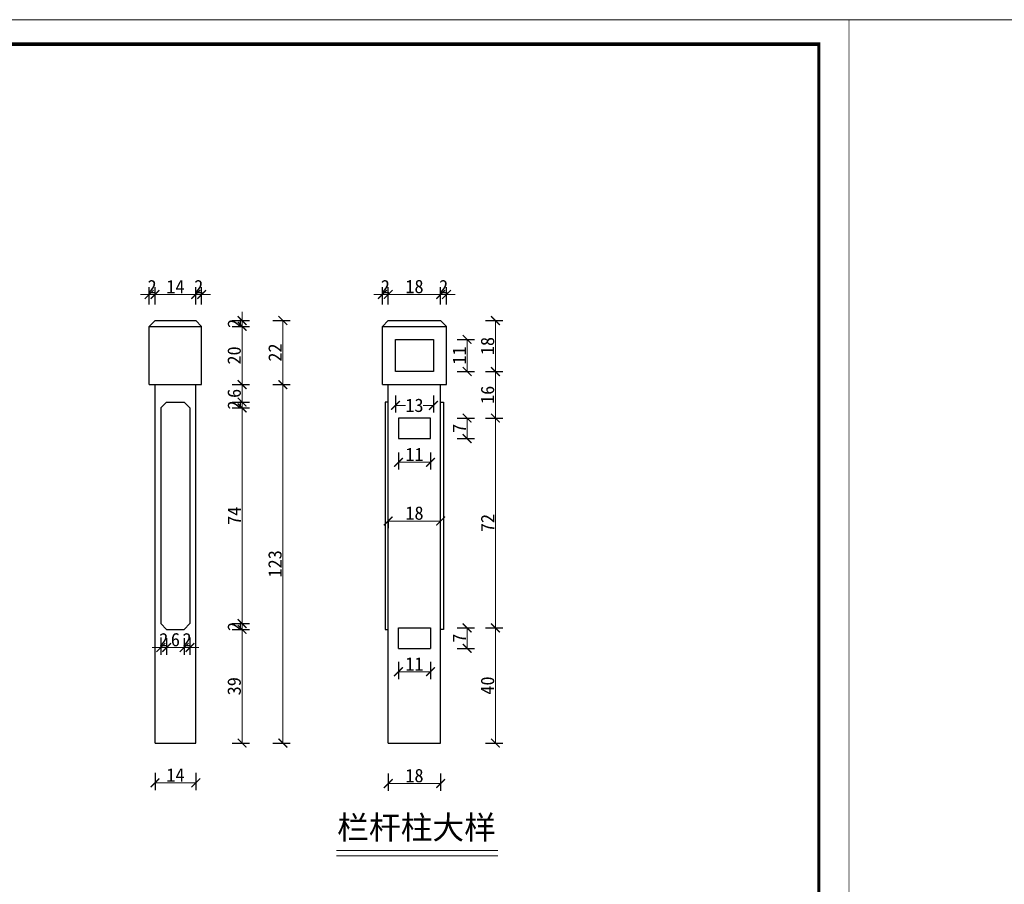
# Model space of a CAD drawing. Extents: x 36231 to 595326, y 3059 to 3871788.
# Tile 133 of 142: x 584440 to 584609, y 3870577 to 3870725. Entities that reach past the tile are written whole.
import ezdxf

# ---------------------------------------------------------------- set-up
doc = ezdxf.new("R2010")
doc.units = 0
doc.header["$PDMODE"] = 32
doc.header["$PDSIZE"] = 0.2
doc.layers.get('0').update_dxf_attribs({"linetype": 'CONTINUOUS'})
doc.layers.get('Defpoints').update_dxf_attribs({"linetype": 'CONTINUOUS'})
for name, color, linetype, lineweight in [('0.09标注线', 3, 'CONTINUOUS', 9), ('0.13文字', 3, 'CONTINUOUS', 13), ('图框１', 5, 'CONTINUOUS', 60), ('文字层', 7, 'CONTINUOUS', 15), ('标注及文字', 80, 'CONTINUOUS', 9), ('表面轮廓', 130, 'CONTINUOUS', 30)]:
    doc.layers.add(name, color=color, linetype=linetype, lineweight=lineweight)
doc.styles.add('-仿宋_GB2312', font='仿宋_GB2312_0.ttf')
doc.styles.get("Standard").update_dxf_attribs({"font": 'rs.shx', "bigfont": 'hztxt.shx'})
doc.dimstyles.new('副本 (2) STANDARD', dxfattribs={"dimscale": 0, "dimtxt": 2.3, "dimasz": 1.5, "dimexe": 1.25, "dimexo": 1.5, "dimgap": 0.2, "dimtad": 1, "dimdec": 1, "dimzin": 0, "dimdsep": 46, "dimtxsty": '-仿宋_GB2312', "dimblk": 'ARCHTICK', "dimcen": 0.09, "dimadec": 0, "dimazin": 0, "dimtfac": 1, "dimtdec": 1, "dimtix": 1, "dimtmove": 2, "dimatfit": 3, "dimfxl": 1.7, "dimfxlon": 1, "dimtolj": 1, "dimtzin": 0, "dimlwd": 9, "dimarcsym": 0})

# ---------------------------------------------------------------- blocks, each defined once
blk = doc.blocks.new('_ARCHTICK')
at = {"color": 0, "linetype": 'ByBlock', "const_width": 0.15}
blk.add_lwpolyline([(-0.5, -0.5), (0.5, 0.5)], dxfattribs=at)
blk = doc.blocks.new('*D1274')
at = {"layer": '0.09标注线', "color": 0, "lineweight": -2}
for p, q in [((584512.51, 3870676.38), (584512.51, 3870679.33)), ((584513.51, 3870676.38), (584513.51, 3870679.33))]:
    blk.add_line(p, q, dxfattribs=at)
at = {"layer": '0.09标注线', "color": 0, "lineweight": 9}
for p, q in [((584512.51, 3870678.08), (584511.01, 3870678.08)), ((584512.51, 3870678.08), (584513.51, 3870678.08)), ((584513.51, 3870678.08), (584515.01, 3870678.08))]:
    blk.add_line(p, q, dxfattribs=at)
at = {"layer": 'Defpoints', "color": 0, "lineweight": 13}
for p in [(584513.51, 3870678.08), (584512.51, 3870673.61), (584513.51, 3870673.61)]:
    blk.add_point(p, dxfattribs=at)
at = {"layer": '0.09标注线', "color": 0, "lineweight": 9, "xscale": 1.5, "yscale": 1.5, "zscale": 1.5}
blk.add_blockref('_ARCHTICK', (584512.51, 3870678.08), dxfattribs=at)
at = {"layer": '0.09标注线', "color": 0, "lineweight": 9, "xscale": 1.5, "yscale": 1.5, "zscale": 1.5, "rotation": 180}
blk.add_blockref('_ARCHTICK', (584513.51, 3870678.08), dxfattribs=at)
at = {"layer": '0.09标注线', "color": 0, "insert": (584513.01, 3870679.43), "char_height": 2.3, "attachment_point": 5, "style": '-仿宋_GB2312'}
blk.add_mtext('\\A1;2', dxfattribs=at)
blk = doc.blocks.new('*D1275')
at = {"layer": '0.09标注线', "color": 0, "lineweight": -2}
for p, q in [((584502.51, 3870676.38), (584502.51, 3870679.33)), ((584503.51, 3870676.38), (584503.51, 3870679.33))]:
    blk.add_line(p, q, dxfattribs=at)
at = {"layer": '0.09标注线', "color": 0, "lineweight": 9}
for p, q in [((584502.51, 3870678.08), (584501.01, 3870678.08)), ((584503.51, 3870678.08), (584502.51, 3870678.08)), ((584503.51, 3870678.08), (584505.01, 3870678.08))]:
    blk.add_line(p, q, dxfattribs=at)
at = {"layer": 'Defpoints', "color": 0, "lineweight": 13}
for p in [(584502.51, 3870678.08), (584502.51, 3870672.61), (584503.51, 3870673.61)]:
    blk.add_point(p, dxfattribs=at)
at = {"layer": '0.09标注线', "color": 0, "lineweight": 9, "xscale": 1.5, "yscale": 1.5, "zscale": 1.5}
blk.add_blockref('_ARCHTICK', (584502.51, 3870678.08), dxfattribs=at)
at = {"layer": '0.09标注线', "color": 0, "lineweight": 9, "xscale": 1.5, "yscale": 1.5, "zscale": 1.5, "rotation": 180}
blk.add_blockref('_ARCHTICK', (584503.51, 3870678.08), dxfattribs=at)
at = {"layer": '0.09标注线', "color": 0, "insert": (584503.01, 3870679.43), "char_height": 2.3, "attachment_point": 5, "style": '-仿宋_GB2312'}
blk.add_mtext('\\A1;2', dxfattribs=at)
blk = doc.blocks.new('*D1276')
at = {"layer": '0.09标注线', "color": 0, "lineweight": -2}
for p, q in [((584503.51, 3870676.38), (584503.51, 3870679.33)), ((584512.51, 3870676.38), (584512.51, 3870679.33))]:
    blk.add_line(p, q, dxfattribs=at)
at = {"layer": '0.09标注线', "color": 0, "lineweight": 9}
blk.add_line((584503.51, 3870678.08), (584512.51, 3870678.08), dxfattribs=at)
at = {"layer": 'Defpoints', "color": 0, "lineweight": 13}
for p in [(584512.51, 3870678.08), (584503.51, 3870673.61), (584512.51, 3870673.61)]:
    blk.add_point(p, dxfattribs=at)
at = {"layer": '0.09标注线', "color": 0, "lineweight": 9, "xscale": 1.5, "yscale": 1.5, "zscale": 1.5, "rotation": 180}
blk.add_blockref('_ARCHTICK', (584503.51, 3870678.08), dxfattribs=at)
at = {"layer": '0.09标注线', "color": 0, "lineweight": 9, "xscale": 1.5, "yscale": 1.5, "zscale": 1.5}
blk.add_blockref('_ARCHTICK', (584512.51, 3870678.08), dxfattribs=at)
at = {"layer": '0.09标注线', "color": 0, "insert": (584508.01, 3870679.43), "char_height": 2.3, "attachment_point": 5, "style": '-仿宋_GB2312'}
blk.add_mtext('\\A1;18', dxfattribs=at)
blk = doc.blocks.new('*D1277')
at = {"layer": '0.09标注线', "color": 0, "lineweight": -2}
for p, q in [((584463.47, 3870676.38), (584463.47, 3870679.33)), ((584470.47, 3870676.38), (584470.47, 3870679.33))]:
    blk.add_line(p, q, dxfattribs=at)
at = {"layer": '0.09标注线', "color": 0, "lineweight": 9}
blk.add_line((584463.47, 3870678.08), (584470.47, 3870678.08), dxfattribs=at)
at = {"layer": 'Defpoints', "color": 0, "lineweight": 13}
for p in [(584470.47, 3870678.08), (584463.47, 3870673.61), (584470.47, 3870673.61)]:
    blk.add_point(p, dxfattribs=at)
at = {"layer": '0.09标注线', "color": 0, "lineweight": 9, "xscale": 1.5, "yscale": 1.5, "zscale": 1.5, "rotation": 180}
blk.add_blockref('_ARCHTICK', (584463.47, 3870678.08), dxfattribs=at)
at = {"layer": '0.09标注线', "color": 0, "lineweight": 9, "xscale": 1.5, "yscale": 1.5, "zscale": 1.5}
blk.add_blockref('_ARCHTICK', (584470.47, 3870678.08), dxfattribs=at)
at = {"layer": '0.09标注线', "color": 0, "insert": (584466.97, 3870679.43), "char_height": 2.3, "attachment_point": 5, "style": '-仿宋_GB2312'}
blk.add_mtext('\\A1;14', dxfattribs=at)
blk = doc.blocks.new('*D1278')
at = {"layer": '0.09标注线', "color": 0, "lineweight": -2}
for p, q in [((584470.47, 3870676.38), (584470.47, 3870679.33)), ((584471.47, 3870676.38), (584471.47, 3870679.33))]:
    blk.add_line(p, q, dxfattribs=at)
at = {"layer": '0.09标注线', "color": 0, "lineweight": 9}
for p, q in [((584470.47, 3870678.08), (584468.97, 3870678.08)), ((584470.47, 3870678.08), (584471.47, 3870678.08)), ((584471.47, 3870678.08), (584472.97, 3870678.08))]:
    blk.add_line(p, q, dxfattribs=at)
at = {"layer": 'Defpoints', "color": 0, "lineweight": 13}
for p in [(584471.47, 3870678.08), (584470.47, 3870673.61), (584471.47, 3870672.61)]:
    blk.add_point(p, dxfattribs=at)
at = {"layer": '0.09标注线', "color": 0, "lineweight": 9, "xscale": 1.5, "yscale": 1.5, "zscale": 1.5}
blk.add_blockref('_ARCHTICK', (584470.47, 3870678.08), dxfattribs=at)
at = {"layer": '0.09标注线', "color": 0, "lineweight": 9, "xscale": 1.5, "yscale": 1.5, "zscale": 1.5, "rotation": 180}
blk.add_blockref('_ARCHTICK', (584471.47, 3870678.08), dxfattribs=at)
at = {"layer": '0.09标注线', "color": 0, "insert": (584470.97, 3870679.43), "char_height": 2.3, "attachment_point": 5, "style": '-仿宋_GB2312'}
blk.add_mtext('\\A1;2', dxfattribs=at)
blk = doc.blocks.new('*D1279')
at = {"layer": '0.09标注线', "color": 0, "lineweight": -2}
for p, q in [((584462.47, 3870676.38), (584462.47, 3870679.33)), ((584463.47, 3870676.38), (584463.47, 3870679.33))]:
    blk.add_line(p, q, dxfattribs=at)
at = {"layer": '0.09标注线', "color": 0, "lineweight": 9}
for p, q in [((584462.47, 3870678.08), (584460.97, 3870678.08)), ((584462.47, 3870678.08), (584463.47, 3870678.08)), ((584463.47, 3870678.08), (584464.97, 3870678.08))]:
    blk.add_line(p, q, dxfattribs=at)
at = {"layer": 'Defpoints', "color": 0, "lineweight": 13}
for p in [(584463.47, 3870678.08), (584462.47, 3870672.61), (584463.47, 3870673.61)]:
    blk.add_point(p, dxfattribs=at)
at = {"layer": '0.09标注线', "color": 0, "lineweight": 9, "xscale": 1.5, "yscale": 1.5, "zscale": 1.5}
blk.add_blockref('_ARCHTICK', (584462.47, 3870678.08), dxfattribs=at)
at = {"layer": '0.09标注线', "color": 0, "lineweight": 9, "xscale": 1.5, "yscale": 1.5, "zscale": 1.5, "rotation": 180}
blk.add_blockref('_ARCHTICK', (584463.47, 3870678.08), dxfattribs=at)
at = {"layer": '0.09标注线', "color": 0, "insert": (584462.97, 3870679.43), "char_height": 2.3, "attachment_point": 5, "style": '-仿宋_GB2312'}
blk.add_mtext('\\A1;2', dxfattribs=at)
blk = doc.blocks.new('*D1280')
at = {"layer": '0.09标注线', "color": 0, "lineweight": 9}
for p, q in [((584478.42, 3870673.61), (584478.42, 3870675.11)), ((584478.42, 3870672.61), (584478.42, 3870673.61)), ((584478.42, 3870672.61), (584478.42, 3870671.11))]:
    blk.add_line(p, q, dxfattribs=at)
at = {"layer": '0.09标注线', "color": 0, "lineweight": -2}
for p, q in [((584476.72, 3870673.61), (584479.67, 3870673.61)), ((584476.72, 3870672.61), (584479.67, 3870672.61))]:
    blk.add_line(p, q, dxfattribs=at)
at = {"layer": 'Defpoints', "color": 0, "lineweight": 13}
for p in [(584470.47, 3870673.61), (584471.47, 3870672.61), (584478.42, 3870673.61)]:
    blk.add_point(p, dxfattribs=at)
at = {"layer": '0.09标注线', "color": 0, "lineweight": 9, "xscale": 1.5, "yscale": 1.5, "zscale": 1.5}
for p, rotation in [((584478.42, 3870673.61), 270), ((584478.42, 3870672.61), 90)]:
    blk.add_blockref('_ARCHTICK', p, dxfattribs=dict(at, rotation=rotation))
at = {"layer": '0.09标注线', "color": 0, "insert": (584477.07, 3870673.11), "char_height": 2.3, "attachment_point": 5, "rotation": 90, "style": '-仿宋_GB2312'}
blk.add_mtext('\\A1;2', dxfattribs=at)
blk = doc.blocks.new('*D1281')
at = {"layer": '0.09标注线', "color": 0, "lineweight": -2}
for p, q in [((584483.72, 3870673.61), (584486.67, 3870673.61)), ((584483.72, 3870662.61), (584486.67, 3870662.61))]:
    blk.add_line(p, q, dxfattribs=at)
at = {"layer": '0.09标注线', "color": 0, "lineweight": 9}
blk.add_line((584485.42, 3870673.61), (584485.42, 3870662.61), dxfattribs=at)
at = {"layer": 'Defpoints', "color": 0, "lineweight": 13}
for p in [(584470.47, 3870673.61), (584471.47, 3870662.61), (584485.42, 3870662.61)]:
    blk.add_point(p, dxfattribs=at)
at = {"layer": '0.09标注线', "color": 0, "lineweight": 9, "xscale": 1.5, "yscale": 1.5, "zscale": 1.5}
for p, rotation in [((584485.42, 3870673.61), 90), ((584485.42, 3870662.61), 270)]:
    blk.add_blockref('_ARCHTICK', p, dxfattribs=dict(at, rotation=rotation))
at = {"layer": '0.09标注线', "color": 0, "insert": (584484.07, 3870668.11), "char_height": 2.3, "attachment_point": 5, "rotation": 90, "style": '-仿宋_GB2312'}
blk.add_mtext('\\A1;22', dxfattribs=at)
blk = doc.blocks.new('*D1282')
at = {"layer": '0.09标注线', "color": 0, "lineweight": -2}
for p, q in [((584483.72, 3870662.61), (584486.67, 3870662.61)), ((584483.72, 3870601.11), (584486.67, 3870601.11))]:
    blk.add_line(p, q, dxfattribs=at)
at = {"layer": '0.09标注线', "color": 0, "lineweight": 9}
blk.add_line((584485.42, 3870662.61), (584485.42, 3870601.11), dxfattribs=at)
at = {"layer": 'Defpoints', "color": 0, "lineweight": 13}
for p in [(584471.47, 3870662.61), (584470.47, 3870601.11), (584485.42, 3870601.11)]:
    blk.add_point(p, dxfattribs=at)
at = {"layer": '0.09标注线', "color": 0, "lineweight": 9, "xscale": 1.5, "yscale": 1.5, "zscale": 1.5}
for p, rotation in [((584485.42, 3870662.61), 90), ((584485.42, 3870601.11), 270)]:
    blk.add_blockref('_ARCHTICK', p, dxfattribs=dict(at, rotation=rotation))
at = {"layer": '0.09标注线', "color": 0, "insert": (584484.07, 3870631.86), "char_height": 2.3, "attachment_point": 5, "rotation": 90, "style": '-仿宋_GB2312'}
blk.add_mtext('\\A1;123', dxfattribs=at)
blk = doc.blocks.new('*D1283')
at = {"layer": '0.09标注线', "color": 0, "lineweight": -2}
for p, q in [((584476.72, 3870672.61), (584479.67, 3870672.61)), ((584476.72, 3870662.61), (584479.67, 3870662.61))]:
    blk.add_line(p, q, dxfattribs=at)
at = {"layer": '0.09标注线', "color": 0, "lineweight": 9}
blk.add_line((584478.42, 3870672.61), (584478.42, 3870662.61), dxfattribs=at)
at = {"layer": 'Defpoints', "color": 0, "lineweight": 13}
for p in [(584471.47, 3870672.61), (584471.47, 3870662.61), (584478.42, 3870662.61)]:
    blk.add_point(p, dxfattribs=at)
at = {"layer": '0.09标注线', "color": 0, "lineweight": 9, "xscale": 1.5, "yscale": 1.5, "zscale": 1.5}
for p, rotation in [((584478.42, 3870672.61), 90), ((584478.42, 3870662.61), 270)]:
    blk.add_blockref('_ARCHTICK', p, dxfattribs=dict(at, rotation=rotation))
at = {"layer": '0.09标注线', "color": 0, "insert": (584477.07, 3870667.61), "char_height": 2.3, "attachment_point": 5, "rotation": 90, "style": '-仿宋_GB2312'}
blk.add_mtext('\\A1;20', dxfattribs=at)
blk = doc.blocks.new('*D1284')
at = {"layer": '0.09标注线', "color": 0, "lineweight": -2}
for p, q in [((584476.72, 3870662.61), (584479.67, 3870662.61)), ((584476.72, 3870659.61), (584479.67, 3870659.61))]:
    blk.add_line(p, q, dxfattribs=at)
at = {"layer": '0.09标注线', "color": 0, "lineweight": 9}
blk.add_line((584478.42, 3870662.61), (584478.42, 3870659.61), dxfattribs=at)
at = {"layer": 'Defpoints', "color": 0, "lineweight": 13}
for p in [(584471.47, 3870662.61), (584468.47, 3870659.61), (584478.42, 3870659.61)]:
    blk.add_point(p, dxfattribs=at)
at = {"layer": '0.09标注线', "color": 0, "lineweight": 9, "xscale": 1.5, "yscale": 1.5, "zscale": 1.5}
for p, rotation in [((584478.42, 3870662.61), 90), ((584478.42, 3870659.61), 270)]:
    blk.add_blockref('_ARCHTICK', p, dxfattribs=dict(at, rotation=rotation))
at = {"layer": '0.09标注线', "color": 0, "insert": (584477.07, 3870661.11), "char_height": 2.3, "attachment_point": 5, "rotation": 90, "style": '-仿宋_GB2312'}
blk.add_mtext('\\A1;6', dxfattribs=at)
blk = doc.blocks.new('*D1285')
at = {"layer": '0.09标注线', "color": 0, "lineweight": 9}
for p, q in [((584478.42, 3870659.61), (584478.42, 3870661.11)), ((584478.42, 3870659.61), (584478.42, 3870658.61)), ((584478.42, 3870658.61), (584478.42, 3870657.11))]:
    blk.add_line(p, q, dxfattribs=at)
at = {"layer": '0.09标注线', "color": 0, "lineweight": -2}
for p, q in [((584476.72, 3870659.61), (584479.67, 3870659.61)), ((584476.72, 3870658.61), (584479.67, 3870658.61))]:
    blk.add_line(p, q, dxfattribs=at)
at = {"layer": 'Defpoints', "color": 0, "lineweight": 13}
for p in [(584468.47, 3870659.61), (584469.47, 3870658.61), (584478.42, 3870658.61)]:
    blk.add_point(p, dxfattribs=at)
at = {"layer": '0.09标注线', "color": 0, "lineweight": 9, "xscale": 1.5, "yscale": 1.5, "zscale": 1.5}
for p, rotation in [((584478.42, 3870659.61), 270), ((584478.42, 3870658.61), 90)]:
    blk.add_blockref('_ARCHTICK', p, dxfattribs=dict(at, rotation=rotation))
at = {"layer": '0.09标注线', "color": 0, "insert": (584477.07, 3870659.11), "char_height": 2.3, "attachment_point": 5, "rotation": 90, "style": '-仿宋_GB2312'}
blk.add_mtext('\\A1;2', dxfattribs=at)
blk = doc.blocks.new('*D1286')
at = {"layer": '0.09标注线', "color": 0, "lineweight": -2}
for p, q in [((584476.72, 3870658.61), (584479.67, 3870658.61)), ((584476.72, 3870621.61), (584479.67, 3870621.61))]:
    blk.add_line(p, q, dxfattribs=at)
at = {"layer": '0.09标注线', "color": 0, "lineweight": 9}
blk.add_line((584478.42, 3870658.61), (584478.42, 3870621.61), dxfattribs=at)
at = {"layer": 'Defpoints', "color": 0, "lineweight": 13}
for p in [(584469.47, 3870658.61), (584469.47, 3870621.61), (584478.42, 3870621.61)]:
    blk.add_point(p, dxfattribs=at)
at = {"layer": '0.09标注线', "color": 0, "lineweight": 9, "xscale": 1.5, "yscale": 1.5, "zscale": 1.5}
for p, rotation in [((584478.42, 3870658.61), 90), ((584478.42, 3870621.61), 270)]:
    blk.add_blockref('_ARCHTICK', p, dxfattribs=dict(at, rotation=rotation))
at = {"layer": '0.09标注线', "color": 0, "insert": (584477.07, 3870640.11), "char_height": 2.3, "attachment_point": 5, "rotation": 90, "style": '-仿宋_GB2312'}
blk.add_mtext('\\A1;74', dxfattribs=at)
blk = doc.blocks.new('*D1287')
at = {"layer": '0.09标注线', "color": 0, "lineweight": 9}
for p, q in [((584478.42, 3870621.61), (584478.42, 3870623.11)), ((584478.42, 3870621.61), (584478.42, 3870620.61)), ((584478.42, 3870620.61), (584478.42, 3870619.11))]:
    blk.add_line(p, q, dxfattribs=at)
at = {"layer": '0.09标注线', "color": 0, "lineweight": -2}
for p, q in [((584476.72, 3870621.61), (584479.67, 3870621.61)), ((584476.72, 3870620.61), (584479.67, 3870620.61))]:
    blk.add_line(p, q, dxfattribs=at)
at = {"layer": 'Defpoints', "color": 0, "lineweight": 13}
for p in [(584469.47, 3870621.61), (584468.47, 3870620.61), (584478.42, 3870620.61)]:
    blk.add_point(p, dxfattribs=at)
at = {"layer": '0.09标注线', "color": 0, "lineweight": 9, "xscale": 1.5, "yscale": 1.5, "zscale": 1.5}
for p, rotation in [((584478.42, 3870621.61), 270), ((584478.42, 3870620.61), 90)]:
    blk.add_blockref('_ARCHTICK', p, dxfattribs=dict(at, rotation=rotation))
at = {"layer": '0.09标注线', "color": 0, "insert": (584477.07, 3870621.11), "char_height": 2.3, "attachment_point": 5, "rotation": 90, "style": '-仿宋_GB2312'}
blk.add_mtext('\\A1;2', dxfattribs=at)
blk = doc.blocks.new('*D1288')
at = {"layer": '0.09标注线', "color": 0, "lineweight": -2}
for p, q in [((584476.72, 3870620.61), (584479.67, 3870620.61)), ((584476.72, 3870601.11), (584479.67, 3870601.11))]:
    blk.add_line(p, q, dxfattribs=at)
at = {"layer": '0.09标注线', "color": 0, "lineweight": 9}
blk.add_line((584478.42, 3870620.61), (584478.42, 3870601.11), dxfattribs=at)
at = {"layer": 'Defpoints', "color": 0, "lineweight": 13}
for p in [(584468.47, 3870620.61), (584470.47, 3870601.11), (584478.42, 3870601.11)]:
    blk.add_point(p, dxfattribs=at)
at = {"layer": '0.09标注线', "color": 0, "lineweight": 9, "xscale": 1.5, "yscale": 1.5, "zscale": 1.5}
for p, rotation in [((584478.42, 3870620.61), 90), ((584478.42, 3870601.11), 270)]:
    blk.add_blockref('_ARCHTICK', p, dxfattribs=dict(at, rotation=rotation))
at = {"layer": '0.09标注线', "color": 0, "insert": (584477.07, 3870610.86), "char_height": 2.3, "attachment_point": 5, "rotation": 90, "style": '-仿宋_GB2312'}
blk.add_mtext('\\A1;39', dxfattribs=at)
blk = doc.blocks.new('*D1289')
at = {"layer": '0.09标注线', "color": 0, "lineweight": -2}
for p, q in [((584520.21, 3870673.61), (584523.16, 3870673.61)), ((584520.21, 3870664.86), (584523.16, 3870664.86))]:
    blk.add_line(p, q, dxfattribs=at)
at = {"layer": '0.09标注线', "color": 0, "lineweight": 9}
blk.add_line((584521.91, 3870673.61), (584521.91, 3870664.86), dxfattribs=at)
at = {"layer": 'Defpoints', "color": 0, "lineweight": 13}
for p in [(584512.51, 3870673.61), (584511.26, 3870664.86), (584521.91, 3870664.86)]:
    blk.add_point(p, dxfattribs=at)
at = {"layer": '0.09标注线', "color": 0, "lineweight": 9, "xscale": 1.5, "yscale": 1.5, "zscale": 1.5}
for p, rotation in [((584521.91, 3870673.61), 90), ((584521.91, 3870664.86), 270)]:
    blk.add_blockref('_ARCHTICK', p, dxfattribs=dict(at, rotation=rotation))
at = {"layer": '0.09标注线', "color": 0, "insert": (584520.56, 3870669.23), "char_height": 2.3, "attachment_point": 5, "rotation": 90, "style": '-仿宋_GB2312'}
blk.add_mtext('\\A1;18', dxfattribs=at)
blk = doc.blocks.new('*D1290')
at = {"layer": '0.09标注线', "color": 0, "lineweight": -2}
for p, q in [((584520.21, 3870664.86), (584523.16, 3870664.86)), ((584520.21, 3870656.86), (584523.16, 3870656.86))]:
    blk.add_line(p, q, dxfattribs=at)
at = {"layer": '0.09标注线', "color": 0, "lineweight": 9}
blk.add_line((584521.91, 3870664.86), (584521.91, 3870656.86), dxfattribs=at)
at = {"layer": 'Defpoints', "color": 0, "lineweight": 13}
for p in [(584511.26, 3870664.86), (584510.76, 3870656.86), (584521.91, 3870656.86)]:
    blk.add_point(p, dxfattribs=at)
at = {"layer": '0.09标注线', "color": 0, "lineweight": 9, "xscale": 1.5, "yscale": 1.5, "zscale": 1.5}
for p, rotation in [((584521.91, 3870664.86), 90), ((584521.91, 3870656.86), 270)]:
    blk.add_blockref('_ARCHTICK', p, dxfattribs=dict(at, rotation=rotation))
at = {"layer": '0.09标注线', "color": 0, "insert": (584520.56, 3870660.86), "char_height": 2.3, "attachment_point": 5, "rotation": 90, "style": '-仿宋_GB2312'}
blk.add_mtext('\\A1;16', dxfattribs=at)
blk = doc.blocks.new('*D1291')
at = {"layer": '0.09标注线', "color": 0, "lineweight": -2}
for p, q in [((584520.21, 3870656.86), (584523.16, 3870656.86)), ((584520.21, 3870620.86), (584523.16, 3870620.86))]:
    blk.add_line(p, q, dxfattribs=at)
at = {"layer": '0.09标注线', "color": 0, "lineweight": 9}
blk.add_line((584521.91, 3870656.86), (584521.91, 3870620.86), dxfattribs=at)
at = {"layer": 'Defpoints', "color": 0, "lineweight": 13}
for p in [(584510.76, 3870656.86), (584510.76, 3870620.86), (584521.91, 3870620.86)]:
    blk.add_point(p, dxfattribs=at)
at = {"layer": '0.09标注线', "color": 0, "lineweight": 9, "xscale": 1.5, "yscale": 1.5, "zscale": 1.5}
for p, rotation in [((584521.91, 3870656.86), 90), ((584521.91, 3870620.86), 270)]:
    blk.add_blockref('_ARCHTICK', p, dxfattribs=dict(at, rotation=rotation))
at = {"layer": '0.09标注线', "color": 0, "insert": (584520.56, 3870638.86), "char_height": 2.3, "attachment_point": 5, "rotation": 90, "style": '-仿宋_GB2312'}
blk.add_mtext('\\A1;72', dxfattribs=at)
blk = doc.blocks.new('*D1292')
at = {"layer": '0.09标注线', "color": 0, "lineweight": -2}
for p, q in [((584520.21, 3870620.86), (584523.16, 3870620.86)), ((584520.21, 3870601.11), (584523.16, 3870601.11))]:
    blk.add_line(p, q, dxfattribs=at)
at = {"layer": '0.09标注线', "color": 0, "lineweight": 9}
blk.add_line((584521.91, 3870620.86), (584521.91, 3870601.11), dxfattribs=at)
at = {"layer": 'Defpoints', "color": 0, "lineweight": 13}
for p in [(584510.76, 3870620.86), (584512.51, 3870601.11), (584521.91, 3870601.11)]:
    blk.add_point(p, dxfattribs=at)
at = {"layer": '0.09标注线', "color": 0, "lineweight": 9, "xscale": 1.5, "yscale": 1.5, "zscale": 1.5}
for p, rotation in [((584521.91, 3870620.86), 90), ((584521.91, 3870601.11), 270)]:
    blk.add_blockref('_ARCHTICK', p, dxfattribs=dict(at, rotation=rotation))
at = {"layer": '0.09标注线', "color": 0, "insert": (584520.56, 3870610.98), "char_height": 2.3, "attachment_point": 5, "rotation": 90, "style": '-仿宋_GB2312'}
blk.add_mtext('\\A1;40', dxfattribs=at)
blk = doc.blocks.new('*D1293')
at = {"layer": '0.09标注线', "color": 0, "lineweight": -2}
for p, q in [((584504.76, 3870660.75), (584504.76, 3870657.8)), ((584511.26, 3870660.75), (584511.26, 3870657.8))]:
    blk.add_line(p, q, dxfattribs=at)
at = {"layer": '0.09标注线', "color": 0, "lineweight": 9}
for p, q in [((584504.76, 3870659.05), (584506.49, 3870659.05)), ((584511.26, 3870659.05), (584509.53, 3870659.05))]:
    blk.add_line(p, q, dxfattribs=at)
at = {"layer": 'Defpoints', "color": 0, "lineweight": 13}
for p in [(584504.76, 3870665.11), (584511.26, 3870664.86), (584511.26, 3870659.05)]:
    blk.add_point(p, dxfattribs=at)
at = {"layer": '0.09标注线', "color": 0, "lineweight": 9, "xscale": 1.5, "yscale": 1.5, "zscale": 1.5, "rotation": 180}
blk.add_blockref('_ARCHTICK', (584504.76, 3870659.05), dxfattribs=at)
at = {"layer": '0.09标注线', "color": 0, "lineweight": 9, "xscale": 1.5, "yscale": 1.5, "zscale": 1.5}
blk.add_blockref('_ARCHTICK', (584511.26, 3870659.05), dxfattribs=at)
at = {"layer": '0.09标注线', "color": 0, "insert": (584508.01, 3870659.05), "char_height": 2.3, "attachment_point": 5, "style": '-仿宋_GB2312'}
blk.add_mtext('\\A1;13', dxfattribs=at)
blk = doc.blocks.new('*D1294')
at = {"layer": '0.09标注线', "color": 0, "lineweight": -2}
for p, q in [((584515.35, 3870670.36), (584518.3, 3870670.36)), ((584515.35, 3870664.86), (584518.3, 3870664.86))]:
    blk.add_line(p, q, dxfattribs=at)
at = {"layer": '0.09标注线', "color": 0, "lineweight": 9}
blk.add_line((584517.05, 3870664.86), (584517.05, 3870670.36), dxfattribs=at)
at = {"layer": 'Defpoints', "color": 0, "lineweight": 13}
for p in [(584511.26, 3870670.36), (584517.05, 3870670.36), (584511.26, 3870664.86)]:
    blk.add_point(p, dxfattribs=at)
at = {"layer": '0.09标注线', "color": 0, "lineweight": 9, "xscale": 1.5, "yscale": 1.5, "zscale": 1.5}
for p, rotation in [((584517.05, 3870670.36), 90), ((584517.05, 3870664.86), 270)]:
    blk.add_blockref('_ARCHTICK', p, dxfattribs=dict(at, rotation=rotation))
at = {"layer": '0.09标注线', "color": 0, "insert": (584515.7, 3870667.61), "char_height": 2.3, "attachment_point": 5, "rotation": 90, "style": '-仿宋_GB2312'}
blk.add_mtext('\\A1;11', dxfattribs=at)
blk = doc.blocks.new('*D1295')
at = {"layer": '0.09标注线', "color": 0, "lineweight": -2}
for p, q in [((584505.26, 3870650.98), (584505.26, 3870648.03)), ((584510.76, 3870650.98), (584510.76, 3870648.03))]:
    blk.add_line(p, q, dxfattribs=at)
at = {"layer": '0.09标注线', "color": 0, "lineweight": 9}
blk.add_line((584505.26, 3870649.28), (584510.76, 3870649.28), dxfattribs=at)
at = {"layer": 'Defpoints', "color": 0, "lineweight": 13}
for p in [(584505.26, 3870653.36), (584510.76, 3870653.36), (584510.76, 3870649.28)]:
    blk.add_point(p, dxfattribs=at)
at = {"layer": '0.09标注线', "color": 0, "lineweight": 9, "xscale": 1.5, "yscale": 1.5, "zscale": 1.5, "rotation": 180}
blk.add_blockref('_ARCHTICK', (584505.26, 3870649.28), dxfattribs=at)
at = {"layer": '0.09标注线', "color": 0, "lineweight": 9, "xscale": 1.5, "yscale": 1.5, "zscale": 1.5}
blk.add_blockref('_ARCHTICK', (584510.76, 3870649.28), dxfattribs=at)
at = {"layer": '0.09标注线', "color": 0, "insert": (584508.01, 3870650.63), "char_height": 2.3, "attachment_point": 5, "style": '-仿宋_GB2312'}
blk.add_mtext('\\A1;11', dxfattribs=at)
blk = doc.blocks.new('*D1296')
at = {"layer": '0.09标注线', "color": 0, "lineweight": -2}
for p, q in [((584515.35, 3870656.86), (584518.3, 3870656.86)), ((584515.35, 3870653.36), (584518.3, 3870653.36))]:
    blk.add_line(p, q, dxfattribs=at)
at = {"layer": '0.09标注线', "color": 0, "lineweight": 9}
blk.add_line((584517.05, 3870656.86), (584517.05, 3870653.36), dxfattribs=at)
at = {"layer": 'Defpoints', "color": 0, "lineweight": 13}
for p in [(584510.76, 3870656.86), (584510.76, 3870653.36), (584517.05, 3870653.36)]:
    blk.add_point(p, dxfattribs=at)
at = {"layer": '0.09标注线', "color": 0, "lineweight": 9, "xscale": 1.5, "yscale": 1.5, "zscale": 1.5}
for p, rotation in [((584517.05, 3870656.86), 90), ((584517.05, 3870653.36), 270)]:
    blk.add_blockref('_ARCHTICK', p, dxfattribs=dict(at, rotation=rotation))
at = {"layer": '0.09标注线', "color": 0, "insert": (584515.7, 3870655.11), "char_height": 2.3, "attachment_point": 5, "rotation": 90, "style": '-仿宋_GB2312'}
blk.add_mtext('\\A1;7', dxfattribs=at)
blk = doc.blocks.new('*D1297')
at = {"layer": '0.09标注线', "color": 0, "lineweight": -2}
for p, q in [((584505.26, 3870615.05), (584505.26, 3870612.1)), ((584510.76, 3870615.05), (584510.76, 3870612.1))]:
    blk.add_line(p, q, dxfattribs=at)
at = {"layer": '0.09标注线', "color": 0, "lineweight": 9}
blk.add_line((584505.26, 3870613.35), (584510.76, 3870613.35), dxfattribs=at)
at = {"layer": 'Defpoints', "color": 0, "lineweight": 13}
for p in [(584505.26, 3870617.36), (584510.76, 3870617.36), (584510.76, 3870613.35)]:
    blk.add_point(p, dxfattribs=at)
at = {"layer": '0.09标注线', "color": 0, "lineweight": 9, "xscale": 1.5, "yscale": 1.5, "zscale": 1.5, "rotation": 180}
blk.add_blockref('_ARCHTICK', (584505.26, 3870613.35), dxfattribs=at)
at = {"layer": '0.09标注线', "color": 0, "lineweight": 9, "xscale": 1.5, "yscale": 1.5, "zscale": 1.5}
blk.add_blockref('_ARCHTICK', (584510.76, 3870613.35), dxfattribs=at)
at = {"layer": '0.09标注线', "color": 0, "insert": (584508.01, 3870614.7), "char_height": 2.3, "attachment_point": 5, "style": '-仿宋_GB2312'}
blk.add_mtext('\\A1;11', dxfattribs=at)
blk = doc.blocks.new('*D1298')
at = {"layer": '0.09标注线', "color": 0, "lineweight": -2}
for p, q in [((584515.35, 3870620.86), (584518.3, 3870620.86)), ((584515.35, 3870617.36), (584518.3, 3870617.36))]:
    blk.add_line(p, q, dxfattribs=at)
at = {"layer": '0.09标注线', "color": 0, "lineweight": 9}
blk.add_line((584517.05, 3870617.36), (584517.05, 3870620.86), dxfattribs=at)
at = {"layer": 'Defpoints', "color": 0, "lineweight": 13}
for p in [(584510.76, 3870620.86), (584517.05, 3870620.86), (584510.76, 3870617.36)]:
    blk.add_point(p, dxfattribs=at)
at = {"layer": '0.09标注线', "color": 0, "lineweight": 9, "xscale": 1.5, "yscale": 1.5, "zscale": 1.5}
for p, rotation in [((584517.05, 3870620.86), 90), ((584517.05, 3870617.36), 270)]:
    blk.add_blockref('_ARCHTICK', p, dxfattribs=dict(at, rotation=rotation))
at = {"layer": '0.09标注线', "color": 0, "insert": (584515.7, 3870619.11), "char_height": 2.3, "attachment_point": 5, "rotation": 90, "style": '-仿宋_GB2312'}
blk.add_mtext('\\A1;7', dxfattribs=at)
blk = doc.blocks.new('*D1260')
at = {"layer": '0.09标注线', "color": 0, "lineweight": -2}
for p, q in [((584512.51, 3870639.21), (584512.51, 3870640.46)), ((584503.51, 3870639.21), (584503.51, 3870637.96))]:
    blk.add_line(p, q, dxfattribs=at)
at = {"layer": '0.09标注线', "color": 0, "lineweight": 9}
blk.add_line((584503.51, 3870639.21), (584512.51, 3870639.21), dxfattribs=at)
at = {"layer": 'Defpoints', "color": 0, "lineweight": 13}
for p in [(584503.51, 3870640.11), (584512.51, 3870639.21), (584512.51, 3870639.21)]:
    blk.add_point(p, dxfattribs=at)
at = {"layer": '0.09标注线', "color": 0, "lineweight": 9, "xscale": 1.5, "yscale": 1.5, "zscale": 1.5, "rotation": 180}
blk.add_blockref('_ARCHTICK', (584503.51, 3870639.21), dxfattribs=at)
at = {"layer": '0.09标注线', "color": 0, "lineweight": 9, "xscale": 1.5, "yscale": 1.5, "zscale": 1.5}
blk.add_blockref('_ARCHTICK', (584512.51, 3870639.21), dxfattribs=at)
at = {"layer": '0.09标注线', "color": 0, "insert": (584508.01, 3870640.56), "char_height": 2.3, "attachment_point": 5, "style": '-仿宋_GB2312'}
blk.add_mtext('\\A1;18', dxfattribs=at)
blk = doc.blocks.new('*D1299')
at = {"layer": '0.09标注线', "color": 0, "lineweight": -2}
for p, q in [((584464.47, 3870619.2), (584464.47, 3870616.25)), ((584465.47, 3870619.11), (584465.47, 3870616.25))]:
    blk.add_line(p, q, dxfattribs=at)
at = {"layer": '0.09标注线', "color": 0, "lineweight": 9}
for p, q in [((584464.47, 3870617.5), (584462.97, 3870617.5)), ((584464.47, 3870617.5), (584465.47, 3870617.5)), ((584465.47, 3870617.5), (584466.97, 3870617.5))]:
    blk.add_line(p, q, dxfattribs=at)
at = {"layer": 'Defpoints', "color": 0, "lineweight": 13}
for p in [(584464.47, 3870621.61), (584465.47, 3870620.61), (584465.47, 3870617.5)]:
    blk.add_point(p, dxfattribs=at)
at = {"layer": '0.09标注线', "color": 0, "lineweight": 9, "xscale": 1.5, "yscale": 1.5, "zscale": 1.5}
blk.add_blockref('_ARCHTICK', (584464.47, 3870617.5), dxfattribs=at)
at = {"layer": '0.09标注线', "color": 0, "lineweight": 9, "xscale": 1.5, "yscale": 1.5, "zscale": 1.5, "rotation": 180}
blk.add_blockref('_ARCHTICK', (584465.47, 3870617.5), dxfattribs=at)
at = {"layer": '0.09标注线', "color": 0, "insert": (584464.97, 3870618.85), "char_height": 2.3, "attachment_point": 5, "style": '-仿宋_GB2312'}
blk.add_mtext('\\A1;2', dxfattribs=at)
blk = doc.blocks.new('*D1300')
at = {"layer": '0.09标注线', "color": 0, "lineweight": -2}
for p, q in [((584465.47, 3870619.11), (584465.47, 3870616.25)), ((584468.47, 3870619.11), (584468.47, 3870616.25))]:
    blk.add_line(p, q, dxfattribs=at)
at = {"layer": '0.09标注线', "color": 0, "lineweight": 9}
blk.add_line((584465.47, 3870617.5), (584468.47, 3870617.5), dxfattribs=at)
at = {"layer": 'Defpoints', "color": 0, "lineweight": 13}
for p in [(584465.47, 3870620.61), (584468.47, 3870620.61), (584468.47, 3870617.5)]:
    blk.add_point(p, dxfattribs=at)
at = {"layer": '0.09标注线', "color": 0, "lineweight": 9, "xscale": 1.5, "yscale": 1.5, "zscale": 1.5, "rotation": 180}
blk.add_blockref('_ARCHTICK', (584465.47, 3870617.5), dxfattribs=at)
at = {"layer": '0.09标注线', "color": 0, "lineweight": 9, "xscale": 1.5, "yscale": 1.5, "zscale": 1.5}
blk.add_blockref('_ARCHTICK', (584468.47, 3870617.5), dxfattribs=at)
at = {"layer": '0.09标注线', "color": 0, "insert": (584466.97, 3870618.85), "char_height": 2.3, "attachment_point": 5, "style": '-仿宋_GB2312'}
blk.add_mtext('\\A1;6', dxfattribs=at)
blk = doc.blocks.new('*D1301')
at = {"layer": '0.09标注线', "color": 0, "lineweight": -2}
for p, q in [((584468.47, 3870619.11), (584468.47, 3870616.25)), ((584469.47, 3870619.2), (584469.47, 3870616.25))]:
    blk.add_line(p, q, dxfattribs=at)
at = {"layer": '0.09标注线', "color": 0, "lineweight": 9}
for p, q in [((584468.47, 3870617.5), (584466.97, 3870617.5)), ((584468.47, 3870617.5), (584469.47, 3870617.5)), ((584469.47, 3870617.5), (584470.97, 3870617.5))]:
    blk.add_line(p, q, dxfattribs=at)
at = {"layer": 'Defpoints', "color": 0, "lineweight": 13}
for p in [(584469.47, 3870621.61), (584468.47, 3870620.61), (584469.47, 3870617.5)]:
    blk.add_point(p, dxfattribs=at)
at = {"layer": '0.09标注线', "color": 0, "lineweight": 9, "xscale": 1.5, "yscale": 1.5, "zscale": 1.5}
blk.add_blockref('_ARCHTICK', (584468.47, 3870617.5), dxfattribs=at)
at = {"layer": '0.09标注线', "color": 0, "lineweight": 9, "xscale": 1.5, "yscale": 1.5, "zscale": 1.5, "rotation": 180}
blk.add_blockref('_ARCHTICK', (584469.47, 3870617.5), dxfattribs=at)
at = {"layer": '0.09标注线', "color": 0, "insert": (584468.97, 3870618.85), "char_height": 2.3, "attachment_point": 5, "style": '-仿宋_GB2312'}
blk.add_mtext('\\A1;2', dxfattribs=at)
blk = doc.blocks.new('*D1302')
at = {"layer": '0.09标注线', "color": 0, "lineweight": -2}
for p, q in [((584463.47, 3870595.99), (584463.47, 3870593.04)), ((584470.47, 3870595.99), (584470.47, 3870593.04))]:
    blk.add_line(p, q, dxfattribs=at)
at = {"layer": '0.09标注线', "color": 0, "lineweight": 9}
blk.add_line((584463.47, 3870594.29), (584470.47, 3870594.29), dxfattribs=at)
at = {"layer": 'Defpoints', "color": 0, "lineweight": 13}
for p in [(584463.47, 3870601.11), (584470.47, 3870601.11), (584470.47, 3870594.29)]:
    blk.add_point(p, dxfattribs=at)
at = {"layer": '0.09标注线', "color": 0, "lineweight": 9, "xscale": 1.5, "yscale": 1.5, "zscale": 1.5, "rotation": 180}
blk.add_blockref('_ARCHTICK', (584463.47, 3870594.29), dxfattribs=at)
at = {"layer": '0.09标注线', "color": 0, "lineweight": 9, "xscale": 1.5, "yscale": 1.5, "zscale": 1.5}
blk.add_blockref('_ARCHTICK', (584470.47, 3870594.29), dxfattribs=at)
at = {"layer": '0.09标注线', "color": 0, "insert": (584466.97, 3870595.64), "char_height": 2.3, "attachment_point": 5, "style": '-仿宋_GB2312'}
blk.add_mtext('\\A1;14', dxfattribs=at)
blk = doc.blocks.new('*D1303')
at = {"layer": '0.09标注线', "color": 0, "lineweight": -2}
for p, q in [((584503.51, 3870595.87), (584503.51, 3870592.92)), ((584512.51, 3870595.87), (584512.51, 3870592.92))]:
    blk.add_line(p, q, dxfattribs=at)
at = {"layer": '0.09标注线', "color": 0, "lineweight": 9}
blk.add_line((584503.51, 3870594.17), (584512.51, 3870594.17), dxfattribs=at)
at = {"layer": 'Defpoints', "color": 0, "lineweight": 13}
for p in [(584503.51, 3870601.11), (584512.51, 3870601.11), (584512.51, 3870594.17)]:
    blk.add_point(p, dxfattribs=at)
at = {"layer": '0.09标注线', "color": 0, "lineweight": 9, "xscale": 1.5, "yscale": 1.5, "zscale": 1.5, "rotation": 180}
blk.add_blockref('_ARCHTICK', (584503.51, 3870594.17), dxfattribs=at)
at = {"layer": '0.09标注线', "color": 0, "lineweight": 9, "xscale": 1.5, "yscale": 1.5, "zscale": 1.5}
blk.add_blockref('_ARCHTICK', (584512.51, 3870594.17), dxfattribs=at)
at = {"layer": '0.09标注线', "color": 0, "insert": (584508.01, 3870595.52), "char_height": 2.3, "attachment_point": 5, "style": '-仿宋_GB2312'}
blk.add_mtext('\\A1;18', dxfattribs=at)
blk = doc.blocks.new('eesz')
at = {"layer": '图框１', "color": 7, "const_width": 0.467}
blk.add_lwpolyline([(25244.47, -497.6), (25244.47, -1980.56), (27344.47, -1980.56), (27344.47, -497.6)], close=True, dxfattribs=at)
blk.add_lwpolyline([(25244.47, -497.6), (25244.47, -1980.56), (27344.47, -1980.56), (27344.47, -497.6)], close=True, dxfattribs=at)
at = {"layer": '图框１', "color": 5, "const_width": 0.467}
blk.add_lwpolyline([(25244.47, -497.6), (25244.47, -1980.56), (27344.47, -1980.56), (27344.47, -497.6)], close=True, dxfattribs=at)
at = {"layer": '图框１', "color": 7}
blk.add_lwpolyline([(25322.25, -518.34, 3.11, 3.11, 0), (27318.55, -518.34, 2.59, 2.59, 0), (27318.55, -1954.64, 2.59, 2.59, 0), (25322.25, -1954.64, 2.59, 2.59, 0)], format="xyseb", close=True, dxfattribs=at)
blk.add_lwpolyline([(25322.25, -518.34, 3.11, 3.11, 0), (27318.55, -518.34, 2.59, 2.59, 0), (27318.55, -1954.64, 2.59, 2.59, 0), (25322.25, -1954.64, 2.59, 2.59, 0)], format="xyseb", close=True, dxfattribs=at)
at = {"layer": '图框１', "color": 5}
blk.add_lwpolyline([(25322.25, -518.34, 3.11, 3.11, 0), (27318.55, -518.34, 2.59, 2.59, 0), (27318.55, -1954.64, 2.59, 2.59, 0), (25322.25, -1954.64, 2.59, 2.59, 0)], format="xyseb", close=True, dxfattribs=at)

msp = doc.modelspace()

# ---------------------------------------------------------------- linework, layer by layer
at = {"layer": '0.13文字', "lineweight": 13}
msp.add_line((590756.67, 3870725.18), (583664.28, 3870725.18), dxfattribs=at)
at = {"layer": '标注及文字', "color": 7}
for p, q in [((584494.64, 3870582.7, 2.1), (584522.31, 3870582.7, 2.1)), ((584494.64, 3870581.78, 2.1), (584522.31, 3870581.78, 2.1))]:
    msp.add_line(p, q, dxfattribs=at)
at = {"layer": '表面轮廓', "lineweight": 30}
for p, q in [((584463.47, 3870673.61, 2.1), (584462.47, 3870672.61, 2.1)), ((584462.47, 3870662.61, 2.1), (584462.47, 3870672.61, 2.1)), ((584462.47, 3870672.61, 2.1), (584471.47, 3870672.61, 2.1)), ((584463.47, 3870673.61, 2.1), (584470.47, 3870673.61, 2.1)), ((584470.47, 3870673.61, 2.1), (584471.47, 3870672.61, 2.1)), ((584471.47, 3870662.61, 2.1), (584471.47, 3870672.61, 2.1)), ((584503.51, 3870673.61, 2.1), (584502.51, 3870672.61, 2.1)), ((584502.51, 3870662.61, 2.1), (584502.51, 3870672.61, 2.1)), ((584502.51, 3870672.61, 2.1), (584513.51, 3870672.61, 2.1)), ((584503.51, 3870673.61, 2.1), (584512.51, 3870673.61, 2.1)), ((584512.51, 3870673.61, 2.1), (584513.51, 3870672.61, 2.1)), ((584513.51, 3870662.61, 2.1), (584513.51, 3870672.61, 2.1)), ((584504.76, 3870664.86, 2.1), (584504.76, 3870670.36, 2.1)), ((584504.76, 3870670.36, 2.1), (584511.26, 3870670.36, 2.1)), ((584511.26, 3870670.36, 2.1), (584511.26, 3870664.86, 2.1)), ((584511.26, 3870664.86, 2.1), (584504.76, 3870664.86, 2.1)), ((584462.47, 3870662.61, 2.1), (584463.47, 3870662.61, 2.1)), ((584463.47, 3870601.11, 2.1), (584463.47, 3870662.61, 2.1)), ((584463.47, 3870662.61, 2.1), (584470.47, 3870662.61, 2.1)), ((584470.47, 3870601.11, 2.1), (584470.47, 3870662.61, 2.1)), ((584470.47, 3870662.61, 2.1), (584471.47, 3870662.61, 2.1)), ((584502.51, 3870662.61, 2.1), (584503.51, 3870662.61, 2.1)), ((584503.51, 3870601.11, 2.1), (584503.51, 3870662.61, 2.1)), ((584503.51, 3870662.61, 2.1), (584512.51, 3870662.61, 2.1)), ((584512.51, 3870601.11, 2.1), (584512.51, 3870662.61, 2.1)), ((584512.51, 3870662.61, 2.1), (584513.51, 3870662.61, 2.1)), ((584465.47, 3870659.61, 2.1), (584464.47, 3870658.61, 2.1)), ((584464.47, 3870658.61, 2.1), (584464.47, 3870621.61, 2.1)), ((584465.47, 3870659.61, 2.1), (584468.47, 3870659.61, 2.1)), ((584469.47, 3870658.61, 2.1), (584468.47, 3870659.61, 2.1)), ((584469.47, 3870658.61, 2.1), (584469.47, 3870621.61, 2.1)), ((584503.51, 3870659.61, 2.1), (584503.01, 3870659.61, 2.1)), ((584503.01, 3870659.61, 2.1), (584503.01, 3870620.61, 2.1)), ((584513.01, 3870659.61, 2.1), (584513.01, 3870620.61, 2.1)), ((584505.26, 3870656.86, 2.1), (584505.26, 3870653.36, 2.1)), ((584510.76, 3870656.86, 2.1), (584505.26, 3870656.86, 2.1)), ((584510.76, 3870653.36, 2.1), (584510.76, 3870656.86, 2.1)), ((584505.26, 3870653.36, 2.1), (584510.76, 3870653.36, 2.1)), ((584465.47, 3870620.61, 2.1), (584464.47, 3870621.61, 2.1)), ((584469.47, 3870621.61, 2.1), (584468.47, 3870620.61, 2.1)), ((584465.47, 3870620.61, 2.1), (584468.47, 3870620.61, 2.1)), ((584503.01, 3870620.61, 2.1), (584503.51, 3870620.61, 2.1)), ((584505.26, 3870617.36, 2.1), (584505.26, 3870620.86, 2.1)), ((584505.26, 3870620.86, 2.1), (584510.76, 3870620.86, 2.1)), ((584510.76, 3870620.86, 2.1), (584510.76, 3870617.36, 2.1)), ((584513.01, 3870620.61, 2.1), (584512.51, 3870620.61, 2.1)), ((584505.26, 3870617.36, 2.1), (584510.76, 3870617.36, 2.1)), ((584463.47, 3870601.11, 2.1), (584470.47, 3870601.11, 2.1)), ((584503.51, 3870601.11, 2.1), (584512.51, 3870601.11, 2.1))]:
    msp.add_line(p, q, dxfattribs=at)
at = {"layer": '表面轮廓', "color": 7}
msp.add_line((584512.51, 3870659.61, 2.1), (584513.01, 3870659.61, 2.1), dxfattribs=at)

# ---------------------------------------------------------------- block references
at = {"layer": '文字层', "xscale": 0.1999999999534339, "yscale": 0.2000000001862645, "zscale": 0.2}
msp.add_blockref('eesz', (579113.71, 3870824.7), dxfattribs=at)

# ---------------------------------------------------------------- texts
at = {"layer": '标注及文字', "color": 7, "insert": (584494.73, 3870588.63, 2.1), "char_height": 4, "width": 47.6291, "attachment_point": 1}
msp.add_mtext('{\\fFangSong_GB2312|b0|i0|c134|p49;栏杆柱大样}', dxfattribs=at)

# ---------------------------------------------------------------- dimensions: what is measured, and where the dimension line sits
at = {"layer": '0.09标注线', "color": 3}
for base, p1, p2, picture, middle in [((584463.47, 3870678.08, 2.1), (584462.47, 3870672.61, 2.1), (584463.47, 3870673.61, 2.1), '*D1279', (584462.97, 3870679.43, 2.1)), ((584470.47, 3870678.08, 2.1), (584463.47, 3870673.61, 2.1), (584470.47, 3870673.61, 2.1), '*D1277', (584466.97, 3870679.43, 2.1)), ((584471.47, 3870678.08, 2.1), (584470.47, 3870673.61, 2.1), (584471.47, 3870672.61, 2.1), '*D1278', (584470.97, 3870679.43, 2.1)), ((584502.51, 3870678.08, 2.1), (584503.51, 3870673.61, 2.1), (584502.51, 3870672.61, 2.1), '*D1275', (584503.01, 3870679.43, 2.1)), ((584512.51, 3870678.08, 2.1), (584503.51, 3870673.61, 2.1), (584512.51, 3870673.61, 2.1), '*D1276', (584508.01, 3870679.43, 2.1)), ((584513.51, 3870678.08, 2.1), (584512.51, 3870673.61, 2.1), (584513.51, 3870673.61, 2.1), '*D1274', (584513.01, 3870679.43, 2.1)), ((584510.76, 3870649.28, 2.1), (584505.26, 3870653.36, 2.1), (584510.76, 3870653.36, 2.1), '*D1295', (584508.01, 3870650.63, 2.1)), ((584512.51, 3870639.21, 2.1), (584503.51, 3870640.11, 2.1), (584512.51, 3870639.21, 2.1), '*D1260', (584508.01, 3870640.56, 2.1)), ((584465.47, 3870617.5, 2.1), (584464.47, 3870621.61, 2.1), (584465.47, 3870620.61, 2.1), '*D1299', (584464.97, 3870618.85, 2.1)), ((584469.47, 3870617.5, 2.1), (584468.47, 3870620.61, 2.1), (584469.47, 3870621.61, 2.1), '*D1301', (584468.97, 3870618.85, 2.1)), ((584468.47, 3870617.5, 2.1), (584465.47, 3870620.61, 2.1), (584468.47, 3870620.61, 2.1), '*D1300', (584466.97, 3870618.85, 2.1)), ((584510.76, 3870613.35, 2.1), (584505.26, 3870617.36, 2.1), (584510.76, 3870617.36, 2.1), '*D1297', (584508.01, 3870614.7, 2.1)), ((584470.47, 3870594.29, 2.1), (584463.47, 3870601.11, 2.1), (584470.47, 3870601.11, 2.1), '*D1302', (584466.97, 3870595.64, 2.1)), ((584512.51, 3870594.17, 2.1), (584503.51, 3870601.11, 2.1), (584512.51, 3870601.11, 2.1), '*D1303', (584508.01, 3870595.52, 2.1))]:
    dim = msp.add_linear_dim(base=base, p1=p1, p2=p2, dimstyle='副本 (2) STANDARD', override={"dimscale": 1, "dimtxt": 2.3, "dimdec": 0, "dimlfac": 2}, dxfattribs=at)
    dim.commit()
    dim.dimension.update_dxf_attribs({"geometry": picture, "text_midpoint": middle})
for base, p1, p2, picture, middle in [((584478.42, 3870673.61, 2.1), (584471.47, 3870672.61, 2.1), (584470.47, 3870673.61, 2.1), '*D1280', (584477.07, 3870673.11, 2.1)), ((584485.42, 3870662.61, 2.1), (584470.47, 3870673.61, 2.1), (584471.47, 3870662.61, 2.1), '*D1281', (584484.07, 3870668.11, 2.1)), ((584521.91020711, 3870664.85880322, 2.09684321), (584512.51106165, 3870673.60880322, 2.09684321), (584511.26106165, 3870664.85880322, 2.09684321), '*D1289', (584520.56020711, 3870669.23380322, 2.09684321)), ((584478.42, 3870662.61, 2.1), (584471.47, 3870672.61, 2.1), (584471.47, 3870662.61, 2.1), '*D1283', (584477.07, 3870667.61, 2.1)), ((584517.05, 3870670.36, 2.1), (584511.26, 3870664.86, 2.1), (584511.26, 3870670.36, 2.1), '*D1294', (584515.7, 3870667.61, 2.1)), ((584521.91, 3870656.86, 2.1), (584511.26, 3870664.86, 2.1), (584510.76, 3870656.86, 2.1), '*D1290', (584520.56, 3870660.86, 2.1)), ((584478.42, 3870659.61, 2.1), (584471.47, 3870662.61, 2.1), (584468.47, 3870659.61, 2.1), '*D1284', (584477.07, 3870661.11, 2.1)), ((584485.42, 3870601.11, 2.1), (584471.47, 3870662.61, 2.1), (584470.47, 3870601.11, 2.1), '*D1282', (584484.07, 3870631.86, 2.1)), ((584478.42, 3870658.61, 2.1), (584468.47, 3870659.61, 2.1), (584469.47, 3870658.61, 2.1), '*D1285', (584477.07, 3870659.11, 2.1)), ((584478.42, 3870621.61, 2.1), (584469.47, 3870658.61, 2.1), (584469.47, 3870621.61, 2.1), '*D1286', (584477.07, 3870640.11, 2.1)), ((584521.91, 3870620.86, 2.1), (584510.76, 3870656.86, 2.1), (584510.76, 3870620.86, 2.1), '*D1291', (584520.56, 3870638.86, 2.1)), ((584517.05, 3870653.36, 2.1), (584510.76, 3870656.86, 2.1), (584510.76, 3870653.36, 2.1), '*D1296', (584515.7, 3870655.11, 2.1)), ((584478.42, 3870620.61, 2.1), (584469.47, 3870621.61, 2.1), (584468.47, 3870620.61, 2.1), '*D1287', (584477.07, 3870621.11, 2.1)), ((584478.42, 3870601.11, 2.1), (584468.47, 3870620.61, 2.1), (584470.47, 3870601.11, 2.1), '*D1288', (584477.07, 3870610.86, 2.1)), ((584521.91020711, 3870601.10880322, 2.09684321), (584510.76106165, 3870620.85880322, 2.09684321), (584512.51106165, 3870601.10880322, 2.09684321), '*D1292', (584520.56020711, 3870610.98380322, 2.09684321)), ((584517.05, 3870620.86, 2.1), (584510.76, 3870617.36, 2.1), (584510.76, 3870620.86, 2.1), '*D1298', (584515.7, 3870619.11, 2.1))]:
    dim = msp.add_linear_dim(base=base, p1=p1, p2=p2, angle=90, dimstyle='副本 (2) STANDARD', override={"dimscale": 1, "dimtxt": 2.3, "dimdec": 0, "dimlfac": 2}, dxfattribs=at)
    dim.commit()
    dim.dimension.update_dxf_attribs({"geometry": picture, "text_midpoint": middle})
dim = msp.add_linear_dim(base=(584511.26, 3870659.05, 2.1), p1=(584504.76, 3870665.11, 2.1), p2=(584511.26, 3870664.86, 2.1), dimstyle='副本 (2) STANDARD', override={"dimscale": 1, "dimtxt": 2.3, "dimdec": 0, "dimlfac": 2}, dxfattribs=at)
dim.commit()
dim.dimension.update_dxf_attribs({"geometry": '*D1293', "text_midpoint": (584508.01, 3870659.05, 2.1), "dimtype": 160})

doc.saveas('drawing.dxf')
